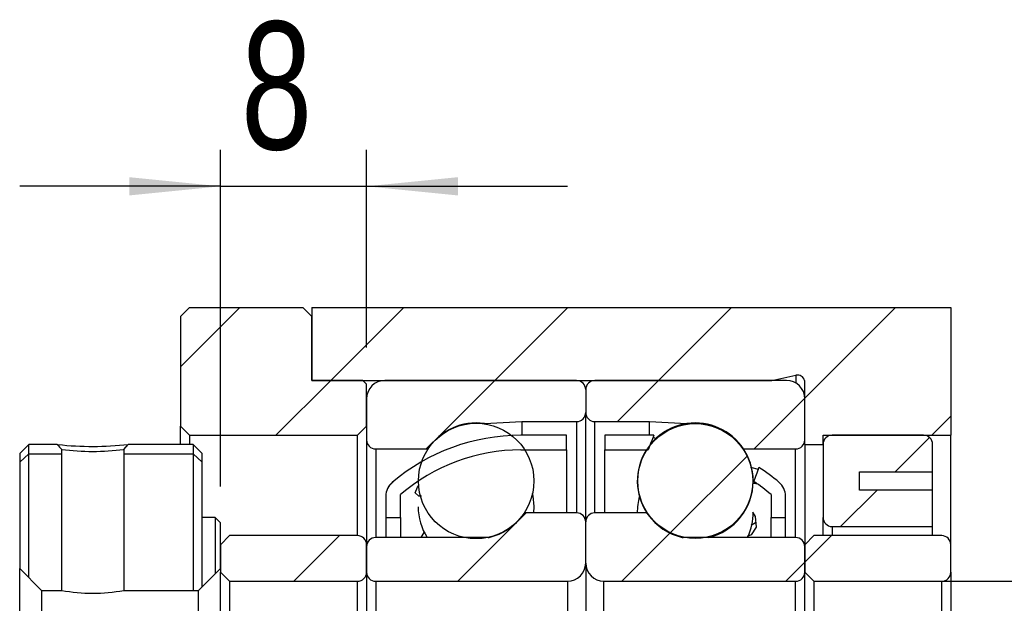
# Model space of a CAD drawing. Header units: millimetres. Extents: x 23 to 283, y 8 to 201.
# Tile 7 of 9: x 236 to 263, y 55 to 71. Entities that reach past the tile are written whole.
import ezdxf

# ---------------------------------------------------------------- set-up
doc = ezdxf.new("R2010")
doc.units = ezdxf.units.MM
doc.layers.add('FORMAT', color=7, linetype='Continuous')
doc.styles.add('SLDTEXTSTYLE0', font='TXT', dxfattribs={"width": 0.75})
doc.dimstyles.new('SLDDIMSTYLE3', dxfattribs={"dimtxt": 3.5, "dimasz": 2.5, "dimexe": 0, "dimexo": 0.0625, "dimgap": 0.875, "dimtad": 1, "dimlfac": 2, "dimrnd": 1e-09, "dimzin": 12, "dimdsep": 46, "dimtxsty": 'SLDTEXTSTYLE0', "dimsah": 1, "dimcen": 0.09, "dimadec": 0, "dimazin": 3, "dimtfac": 1, "dimtofl": 0, "dimtmove": 0, "dimatfit": 3, "dimfxl": 0, "dimfrac": 2, "dimtolj": 1, "dimtzin": 12, "dimarcsym": 0})
doc.dimstyles.new('SLDDIMSTYLE5', dxfattribs={"dimtxt": 3.5, "dimasz": 2.5, "dimexe": 0, "dimexo": 0.0625, "dimgap": 0.875, "dimtad": 1, "dimlfac": 2, "dimrnd": 1e-09, "dimzin": 12, "dimdsep": 46, "dimtxsty": 'SLDTEXTSTYLE0', "dimsah": 1, "dimcen": 0.09, "dimadec": 0, "dimazin": 3, "dimtfac": 1, "dimtmove": 0, "dimatfit": 0, "dimfxl": 0, "dimfrac": 2, "dimtolj": 1, "dimtzin": 12, "dimarcsym": 0})

# ---------------------------------------------------------------- blocks, each defined once
blk = doc.blocks.new('_D_12')
at = {"layer": 'FORMAT', "color": 7}
for p, q in [((269.566, 55.26), (269.566, 66.062)), ((258.588, 55.26), (270.566, 55.26)), ((269.566, 55.26), (269.566, 45.26)), ((258.588, 45.26), (270.566, 45.26))]:
    blk.add_line(p, q, dxfattribs=at)
for points in [[(269.566, 55.26), (269.316, 52.76), (269.816, 52.76)], [(269.566, 45.26), (269.816, 47.76), (269.316, 47.76)]]:
    blk.add_solid(points, dxfattribs=at)
at = {"layer": 'FORMAT', "color": 7, "char_height": 3.5, "attachment_point": 1, "rotation": 90, "style": 'SLDTEXTSTYLE0'}
for s, insert in [('20', (265.001, 60.889)), ('%%c', (265.054, 55.611))]:
    blk.add_mtext(s, dxfattribs=dict(at, insert=insert))
blk = doc.blocks.new('_D_17')
at = {"layer": 'FORMAT', "color": 7}
for p, q in [((241.838, 57.86), (241.838, 67.079)), ((245.838, 61.66), (245.838, 67.079)), ((241.838, 66.079), (236.338, 66.079)), ((241.838, 66.079), (245.838, 66.079)), ((245.838, 66.079), (251.338, 66.079))]:
    blk.add_line(p, q, dxfattribs=at)
for points in [[(241.838, 66.079), (239.338, 66.329), (239.338, 65.829)], [(245.838, 66.079), (248.338, 65.829), (248.338, 66.329)]]:
    blk.add_solid(points, dxfattribs=at)
at = {"layer": 'FORMAT', "color": 7, "insert": (242.396, 70.591), "char_height": 3.5, "attachment_point": 1, "style": 'SLDTEXTSTYLE0'}
blk.add_mtext('8', dxfattribs=at)

msp = doc.modelspace()

# ---------------------------------------------------------------- hatches: boundary and pattern name
at = {"layer": 'FORMAT', "linetype": 'Continuous', "lineweight": 18}
h = msp.add_hatch(dxfattribs=at)
h.set_pattern_fill('ANSI31', color=256, style=0)
h.paths.add_polyline_path([(240.98772321, 62.75974621), (240.73772321, 62.50974621), (240.73772321, 59.50974621), (240.98772321, 59.25974621), (245.58772321, 59.25974621), (245.83772321, 59.50974621), (245.83772321, 60.65974621), (245.73772321, 60.75974621), (244.33772321, 60.75974621), (244.33772321, 62.50974621), (244.08772321, 62.75974621)], flags=0)
h = msp.add_hatch(dxfattribs=at)
h.set_pattern_fill('ANSI31', color=256, style=0)
edge = h.paths.add_edge_path(flags=0)
edge.add_line((257.83772321, 60.75974621), (257.83772321, 59.00974621))
edge.add_line((257.83772321, 59.00974621), (258.33772321, 59.00974621))
edge.add_line((258.33772321, 59.00974621), (258.33772321, 59.25974621))
edge.add_line((258.33772321, 59.25974621), (261.83772321, 59.25974621))
edge.add_line((261.83772321, 59.25974621), (261.83772321, 62.75974621))
edge.add_line((261.83772321, 62.75974621), (244.33772321, 62.75974621))
edge.add_line((244.33772321, 62.75974621), (244.33772321, 60.75974621))
edge.add_line((244.33772321, 60.75974621), (256.93921337, 60.75974621))
edge.add_line((256.93921337, 60.75974621), (257.59443529, 60.90500541))
edge.add_arc((257.63772321, 60.70974621), 0.2, 14.477512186, 102.5, ccw=False)
edge.add_line((257.83137238, 60.75974621), (257.83772321, 60.75974621))
h = msp.add_hatch(dxfattribs=at)
h.set_pattern_fill('ANSI31', color=256, style=0)
edge = h.paths.add_edge_path(flags=0)
edge.add_line((251.83772321, 59.88474621), (251.83772321, 60.50974621))
edge.add_arc((251.58772321, 60.50974621), 0.25, 0, 90)
edge.add_line((251.58772321, 60.75974621), (246.33772321, 60.75974621))
edge.add_arc((246.33772321, 60.25974621), 0.5, 90, 180)
edge.add_line((245.83772321, 60.25974621), (245.83772321, 59.13474621))
edge.add_arc((246.08772321, 59.13474621), 0.25, 180, 270)
edge.add_line((246.08772321, 58.88474621), (247.51313601, 58.88474621))
edge.add_arc((248.83772321, 58.00974621), 1.5875, 81.816129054, 146.551920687, ccw=False)
edge.add_line((249.06370431, 59.58107966), (250.08772321, 59.63474621))
edge.add_line((250.08772321, 59.63474621), (251.58772321, 59.63474621))
edge.add_arc((251.58772321, 59.88474621), 0.25, 270, 360)
h = msp.add_hatch(dxfattribs=at)
h.set_pattern_fill('ANSI31', color=256, style=0)
edge = h.paths.add_edge_path(flags=0)
edge.add_line((257.33772321, 60.75974621), (252.08772321, 60.75974621))
edge.add_arc((252.08772321, 60.50974621), 0.25, 90, 180)
edge.add_line((251.83772321, 60.50974621), (251.83772321, 59.88474621))
edge.add_arc((252.08772321, 59.88474621), 0.25, 180, 270)
edge.add_line((252.08772321, 59.63474621), (253.58772321, 59.63474621))
edge.add_line((253.58772321, 59.63474621), (254.61174211, 59.58107966))
edge.add_arc((254.83772321, 58.00974621), 1.5875, 33.448079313, 98.183870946, ccw=False)
edge.add_line((256.16231041, 58.88474621), (257.58772321, 58.88474621))
edge.add_arc((257.58772321, 59.13474621), 0.25, 270, 360)
edge.add_line((257.83772321, 59.13474621), (257.83772321, 60.25974621))
edge.add_arc((257.33772321, 60.25974621), 0.5, 0, 90)
h = msp.add_hatch(dxfattribs=at)
h.set_pattern_fill('ANSI31', color=256, style=0)
edge = h.paths.add_edge_path(flags=0)
edge.add_arc((248.83772321, 58.00836613), 1.58074885, 0, 360)
h = msp.add_hatch(dxfattribs=at)
h.set_pattern_fill('ANSI31', color=256, style=0)
edge = h.paths.add_edge_path(flags=0)
edge.add_arc((254.83772321, 58.00703336), 1.57420276, 0, 360)
h = msp.add_hatch(dxfattribs=at)
h.set_pattern_fill('ANSI31', color=256, style=0)
edge = h.paths.add_edge_path(flags=0)
edge.add_arc((250.06272321, 53.80234825), 5.05739796, 90, 130.731072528, ccw=False)
edge.add_line((250.06272321, 58.85974621), (251.31272321, 58.85974621))
edge.add_line((251.31272321, 58.85974621), (251.31272321, 59.25974621))
edge.add_line((251.31272321, 59.25974621), (250.06272321, 59.25974621))
edge.add_arc((250.06272321, 53.80234825), 5.45739796, 90, 130.203168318)
edge.add_arc((246.86272321, 57.58861218), 0.5, 130.203168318, 180)
edge.add_line((246.36272321, 57.58861218), (246.36272321, 57.00974621))
edge.add_line((246.36272321, 57.00974621), (246.76272321, 57.00974621))
edge.add_line((246.76272321, 57.00974621), (246.76272321, 57.63474621))
h = msp.add_hatch(dxfattribs=at)
h.set_pattern_fill('ANSI31', color=256, style=0)
edge = h.paths.add_edge_path(flags=0)
edge.add_line((252.36272321, 59.25974621), (252.36272321, 58.85974621))
edge.add_line((252.36272321, 58.85974621), (253.54692853, 58.85974621))
edge.add_ellipse((251.94011694, 50.25974621), major_axis=(9.77020927, 26.08303597), ratio=0.05708570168, start_angle=71.046668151, end_angle=71.978002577, ccw=False)
edge.add_arc((253.61272321, 53.80234825), 5.45739796, 89.028866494, 90)
edge.add_line((253.61272321, 59.25974621), (252.36272321, 59.25974621))
h = msp.add_hatch(dxfattribs=at)
h.set_pattern_fill('ANSI31', color=256, style=0)
edge = h.paths.add_edge_path(flags=0)
edge.add_line((261.33772321, 57.75974621), (259.33772321, 57.75974621))
edge.add_line((259.33772321, 57.75974621), (259.33772321, 58.25974621))
edge.add_line((259.33772321, 58.25974621), (261.33772321, 58.25974621))
edge.add_line((261.33772321, 58.25974621), (261.33772321, 59.00974621))
edge.add_arc((261.08772321, 59.00974621), 0.25, 0, 90)
edge.add_line((261.08772321, 59.25974621), (258.58772321, 59.25974621))
edge.add_arc((258.58772321, 59.00974621), 0.25, 90, 180)
edge.add_line((258.33772321, 59.00974621), (258.33772321, 57.00974621))
edge.add_arc((258.58772321, 57.00974621), 0.25, 180, 270)
edge.add_line((258.58772321, 56.75974621), (261.33772321, 56.75974621))
edge.add_line((261.33772321, 56.75974621), (261.33772321, 57.75974621))
h = msp.add_hatch(dxfattribs=at)
h.set_pattern_fill('ANSI31', color=256, style=0)
h.paths.add_polyline_path([(236.58767321, 59.00974621), (237.36737012, 59.00974621), (236.5876525, 59.00979621), (236.33762321, 58.75976692), (236.33762321, 55.6097255), (236.9376525, 55.00969621), (237.48772321, 55.00969621), (237.48772321, 58.87318943), (237.48767321, 55.00974621), (236.93767321, 55.00974621), (236.33767321, 55.60974621), (236.33767321, 58.75974621)], flags=0)
h = msp.add_hatch(dxfattribs=at)
h.set_pattern_fill('ANSI31', color=256, style=0)
edge = h.paths.add_edge_path(flags=0)
edge.add_spline(control_points=[(237.48771164, 58.87322247), (237.46903821, 58.89441857), (237.45036479, 58.91561468), (237.43169136, 58.93681079), (237.42097737, 58.94897218), (237.41026338, 58.96113358), (237.39954939, 58.97329497), (237.38883539, 58.98545637), (237.3781214, 58.99761776), (237.36740741, 59.00977916)], knot_values=[0, 0, 0, 0, 0.0001694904, 0.0001694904, 0.0001694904, 0.0002667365, 0.0002667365, 0.0002667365, 0.0003639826, 0.0003639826, 0.0003639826, 0.0003639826], weights=[1, 1, 1, 1, 1, 1, 1, 1, 1, 1], degree=3, periodic=0)
edge.add_line((237.36740741, 59.00977916), (237.48767412, 58.87318942))
h = msp.add_hatch(dxfattribs=at)
h.set_pattern_fill('ANSI31', color=256, style=0)
h.paths.add_polyline_path([(239.18767321, 55.00974621), (239.18767321, 58.87318952), (239.18762321, 55.00969621), (241.23769392, 55.00969621), (241.83772321, 55.6097255), (241.83772321, 56.85976692), (241.68769392, 57.00979621), (241.33772321, 57.00979621), (241.33772321, 58.75976692), (241.08769392, 59.00979621), (239.30797757, 59.00979621), (241.08767321, 59.00974621), (241.33767321, 58.75974621), (241.33767321, 57.00974621), (241.68767321, 57.00974621), (241.83767321, 56.85974621), (241.83767321, 55.60974621), (241.23767321, 55.00974621)], flags=0)
h = msp.add_hatch(dxfattribs=at)
h.set_pattern_fill('ANSI31', color=256, style=0)
edge = h.paths.add_edge_path(flags=0)
edge.add_spline(control_points=[(239.30794005, 59.00977927), (239.2678386, 58.96426037), (239.22773714, 58.91874147), (239.18763569, 58.87322257)], knot_values=[0, 0, 0, 0, 1, 1, 1, 1], weights=[1, 1, 1, 1], degree=3, periodic=0)
edge.add_line((239.18763569, 58.87322257), (239.30797757, 59.00974621))
h = msp.add_hatch(dxfattribs=at)
h.set_pattern_fill('ANSI31', color=256, style=0)
edge = h.paths.add_edge_path(flags=0)
edge.add_arc((256.81272321, 57.58861218), 0.5, 0, 49.796831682)
edge.add_arc((253.61272321, 53.80234825), 5.45739796, 49.796831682, 57.016175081)
edge.add_ellipse((251.94011694, 50.25974621), major_axis=(9.77020927, 26.08303597), ratio=0.05708570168, start_angle=288.463348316, end_angle=289.360019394, ccw=False)
edge.add_arc((253.61272321, 53.80234825), 5.05739796, 49.268927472, 55.919829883, ccw=False)
edge.add_line((256.91272321, 57.63474621), (256.91272321, 57.00974621))
edge.add_line((256.91272321, 57.00974621), (257.31272321, 57.00974621))
edge.add_line((257.31272321, 57.00974621), (257.31272321, 57.58861218))
h = msp.add_hatch(dxfattribs=at)
h.set_pattern_fill('ANSI31', color=256, style=0)
edge = h.paths.add_edge_path(flags=0)
edge.add_line((245.83772321, 56.20974621), (245.83772321, 55.50974621))
edge.add_arc((246.08772321, 55.50974621), 0.25, 180, 270)
edge.add_line((246.08772321, 55.25974621), (251.33772321, 55.25974621))
edge.add_arc((251.33772321, 55.75974621), 0.5, 270, 360)
edge.add_line((251.83772321, 55.75974621), (251.83772321, 56.88474621))
edge.add_arc((251.58772321, 56.88474621), 0.25, 0, 90)
edge.add_line((251.58772321, 57.13474621), (250.21505078, 57.13474621))
edge.add_arc((250.21505078, 57.03474621), 0.1, 90, 144.705605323)
edge.add_arc((248.83772321, 58.00974621), 1.5875, 282.89262666, 324.705605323, ccw=False)
edge.add_arc((249.16962116, 56.55974621), 0.1, 270, 282.89262666, ccw=False)
edge.add_line((249.16962116, 56.45974621), (246.08772321, 56.45974621))
edge.add_arc((246.08772321, 56.20974621), 0.25, 90, 180)
h = msp.add_hatch(dxfattribs=at)
h.set_pattern_fill('ANSI31', color=256, style=0)
edge = h.paths.add_edge_path(flags=0)
edge.add_line((252.33772321, 55.25974621), (257.58772321, 55.25974621))
edge.add_arc((257.58772321, 55.50974621), 0.25, 270, 360)
edge.add_line((257.83772321, 55.50974621), (257.83772321, 56.20974621))
edge.add_arc((257.58772321, 56.20974621), 0.25, 0, 90)
edge.add_line((257.58772321, 56.45974621), (254.50582526, 56.45974621))
edge.add_arc((254.50582526, 56.55974621), 0.1, 257.10737334, 270, ccw=False)
edge.add_arc((254.83772321, 58.00974621), 1.5875, 215.294394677, 257.10737334, ccw=False)
edge.add_arc((253.46039563, 57.03474621), 0.1, 35.294394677, 90)
edge.add_line((253.46039563, 57.13474621), (252.08772321, 57.13474621))
edge.add_arc((252.08772321, 56.88474621), 0.25, 90, 180)
edge.add_line((251.83772321, 56.88474621), (251.83772321, 55.75974621))
edge.add_arc((252.33772321, 55.75974621), 0.5, 180, 270)
h = msp.add_hatch(dxfattribs=at)
h.set_pattern_fill('ANSI31', color=256, style=0)
edge = h.paths.add_edge_path(flags=0)
edge.add_line((241.83772321, 55.50974621), (242.08772321, 55.25974621))
edge.add_line((242.08772321, 55.25974621), (245.58772321, 55.25974621))
edge.add_arc((245.58772321, 55.50974621), 0.25, 270, 360)
edge.add_line((245.83772321, 55.50974621), (245.83772321, 56.25974621))
edge.add_arc((245.58772321, 56.25974621), 0.25, 0, 90)
edge.add_line((245.58772321, 56.50974621), (242.08772321, 56.50974621))
edge.add_line((242.08772321, 56.50974621), (241.83772321, 56.25974621))
edge.add_line((241.83772321, 56.25974621), (241.83772321, 55.50974621))
h = msp.add_hatch(dxfattribs=at)
h.set_pattern_fill('ANSI31', color=256, style=0)
edge = h.paths.add_edge_path(flags=0)
edge.add_line((257.83772321, 55.50974621), (258.08772321, 55.25974621))
edge.add_line((258.08772321, 55.25974621), (261.58772321, 55.25974621))
edge.add_arc((261.58772321, 55.50974621), 0.25, 270, 360)
edge.add_line((261.83772321, 55.50974621), (261.83772321, 56.25974621))
edge.add_arc((261.58772321, 56.25974621), 0.25, 0, 90)
edge.add_line((261.58772321, 56.50974621), (258.08772321, 56.50974621))
edge.add_line((258.08772321, 56.50974621), (257.83772321, 56.25974621))
edge.add_line((257.83772321, 56.25974621), (257.83772321, 55.50974621))

# ---------------------------------------------------------------- linework, layer by layer
at = {"color": 7, "linetype": 'Continuous', "lineweight": 25}
for p, q in [((240.73772229, 62.50974589), (240.9877228, 62.7597464)), ((240.9877228, 62.7597464), (244.08772312, 62.7597464)), ((244.08772312, 62.7597464), (244.33772363, 62.50974589)), ((244.33772363, 62.7597464), (244.33772363, 60.75974607)), ((244.33772363, 62.7597464), (261.83772323, 62.7597464)), ((261.83772323, 62.7597464), (261.83772323, 59.25974583)), ((240.73772229, 62.50974589), (240.73772229, 59.50974633)), ((244.33772363, 60.75974607), (244.33772363, 62.50974589)), ((244.33772363, 60.75974607), (256.93921341, 60.75974607)), ((245.73772311, 60.75974607), (244.33772363, 60.75974607)), ((245.73772311, 60.75974607), (245.83772294, 60.65974624)), ((251.58772342, 60.75974607), (246.33772302, 60.75974607)), ((257.3377232, 60.75974607), (252.08772303, 60.75974607)), ((256.93921341, 60.75974607), (257.59443528, 60.90500539)), ((257.83137236, 60.75974607), (257.83772316, 60.75974607)), ((257.83137236, 60.75974607), (257.83137236, 60.33918501)), ((257.83772316, 59.00974625), (257.83772316, 60.75974607)), ((245.83772294, 59.50974633), (245.83772294, 60.65974624)), ((251.83772299, 60.5097465), (251.83772299, 59.88474616)), ((245.83772294, 60.25974599), (245.83772294, 59.1347465)), ((257.83772316, 59.1347465), (257.83772316, 60.25974599)), ((251.83772299, 56.88474614), (251.83772299, 59.88474616)), ((249.0637042, 59.58108005), (250.08772317, 59.63474659)), ((250.08772317, 59.63474659), (251.58772342, 59.63474659)), ((250.08772317, 59.63474659), (250.08772317, 59.25974583)), ((252.08772303, 59.63474659), (253.58772328, 59.63474659)), ((253.58772328, 59.63474659), (254.61174225, 59.58108005)), ((253.58772328, 59.25974583), (253.58772328, 59.63474659)), ((240.9877228, 59.25974583), (240.73772229, 59.50974633)), ((240.73772229, 59.00979654), (240.73772229, 59.50974633)), ((245.83772294, 59.50974633), (245.58772336, 59.25974583)), ((249.0637042, 59.58108005), (249.0637042, 59.57287883)), ((254.61174225, 59.57836711), (254.61174225, 59.58108005)), ((240.9877228, 59.25974583), (245.58772336, 59.25974583)), ((240.9877228, 59.25974583), (240.9877228, 59.00979654)), ((245.58772336, 56.50974631), (245.58772336, 59.25974583)), ((245.83772294, 59.1347465), (245.83772294, 56.25974627)), ((251.31272342, 59.25974583), (250.06272275, 59.25974583)), ((251.31272342, 58.85974651), (251.31272342, 59.25974583)), ((253.61272324, 59.25974583), (252.36272303, 59.25974583)), ((252.36272303, 59.25974583), (252.36272303, 58.85974651)), ((258.33772318, 59.25974583), (261.83772323, 59.25974583)), ((258.33772318, 59.00974625), (258.33772318, 59.25974583)), ((261.08772311, 59.25974583), (258.5877232, 59.25974583)), ((261.83772323, 56.25974627), (261.83772323, 59.25974583)), ((236.33762359, 58.75976716), (236.58765204, 59.00979654)), ((236.33767389, 58.75974668), (236.58767253, 59.00974625)), ((237.3673702, 59.00979654), (236.58765204, 59.00979654)), ((237.3673702, 59.00974625), (236.58767253, 59.00974625)), ((236.58767253, 58.74993426), (236.58767253, 59.00974625)), ((237.48767286, 55.00974606), (237.48767286, 58.87318922)), ((237.48772315, 55.00969624), (237.48772315, 58.87318922)), ((239.18762341, 58.87318922), (239.18762341, 55.00969624)), ((239.18763645, 58.87322274), (239.30794097, 59.00977885)), ((239.1876737, 58.87318922), (239.30797823, 59.00974625)), ((239.1876737, 58.87318922), (239.1876737, 55.00974606)), ((241.08769469, 59.00979654), (239.30797823, 59.00979654)), ((241.08767234, 59.00974625), (239.30797823, 59.00974625)), ((241.08767234, 59.00974625), (241.08767234, 58.74993426)), ((241.08767234, 59.00974625), (241.33767284, 58.75974668)), ((241.08769469, 59.00979654), (241.33772313, 58.75976716)), ((246.08772345, 58.884746), (247.51313593, 58.884746)), ((247.51313593, 58.884746), (247.51313593, 58.87105742)), ((250.06272275, 58.85974651), (251.31272342, 58.85974651)), ((251.31272342, 58.85974651), (251.31272342, 57.13474618)), ((252.36272303, 58.85974651), (253.54692856, 58.85974651)), ((252.36272303, 57.13474618), (252.36272303, 58.85974651)), ((256.16231052, 58.884746), (257.58772324, 58.884746)), ((256.16231052, 58.88203305), (256.16231052, 58.884746)), ((257.83772316, 59.00974625), (258.33772318, 59.00974625)), ((257.83772316, 59.00974625), (257.83772316, 56.25974627)), ((258.33772318, 59.00974625), (258.33772318, 57.00974639)), ((261.33772315, 58.25974659), (261.33772315, 59.00974625)), ((236.33762359, 58.75976716), (236.33762359, 55.60972548)), ((236.33767389, 58.75974668), (236.33767389, 55.60974644)), ((236.58767253, 58.74993426), (236.33767389, 58.52374581)), ((236.58767253, 58.74993426), (237.48767286, 58.74993426)), ((236.58767253, 55.3597464), (236.58767253, 58.74993426)), ((239.1876737, 58.74993426), (241.08767234, 58.74993426)), ((241.08767234, 58.74993426), (241.33767284, 58.52374581)), ((241.08767234, 58.74993426), (241.08767234, 55.00974606)), ((241.33767284, 57.00974639), (241.33767284, 58.75974668)), ((241.33772313, 57.00979621), (241.33772313, 58.75976716)), ((259.33772323, 58.25974659), (261.33772315, 58.25974659)), ((259.33772323, 57.75974605), (259.33772323, 58.25974659)), ((261.33772315, 57.75974605), (261.33772315, 58.25974659)), ((261.33772315, 57.75974605), (259.33772323, 57.75974605)), ((261.33772315, 56.75974635), (261.33772315, 57.75974605)), ((246.36272345, 57.58861226), (246.36272345, 57.00974639)), ((246.76272277, 57.00974639), (246.76272277, 57.63474626)), ((256.91272322, 57.63474626), (256.91272322, 57.00974639)), ((257.31272324, 57.00974639), (257.31272324, 57.58861226)), ((250.41612427, 57.13474618), (250.4252233, 57.30446761)), ((241.68767318, 57.00974639), (241.33767284, 57.00974639)), ((241.33767284, 55.10974636), (241.33767284, 57.00974639)), ((241.68769367, 57.00979621), (241.33772313, 57.00979621)), ((241.68767318, 57.00974639), (241.83767386, 56.85974618)), ((241.68767318, 57.00974639), (241.68767318, 55.45974623)), ((241.68769367, 57.00979621), (241.83772228, 56.85976713)), ((246.36272345, 57.00974639), (246.76272277, 57.00974639)), ((246.36272345, 57.00974639), (246.36272345, 56.45974639)), ((246.76272277, 57.00974639), (246.76272277, 56.45974639)), ((251.58772342, 57.13474618), (250.2150508, 57.13474618)), ((253.46039565, 57.13474618), (252.08772303, 57.13474618)), ((256.91272322, 57.00974639), (257.31272324, 57.00974639)), ((256.91272322, 56.45974639), (256.91272322, 57.00974639)), ((257.31272324, 56.45974639), (257.31272324, 57.00974639)), ((258.33772318, 56.50974631), (258.33772318, 57.00974639)), ((241.83767386, 55.60974644), (241.83767386, 56.85974618)), ((241.83772228, 55.60972548), (241.83772228, 56.85976713)), ((251.83772299, 55.75974618), (251.83772299, 56.88474614)), ((256.37065902, 56.79841393), (256.49089998, 56.86738721)), ((258.5877232, 56.75974635), (261.33772315, 56.75974635)), ((261.33772315, 56.50974631), (261.33772315, 56.75974635)), ((241.83772228, 56.25974627), (242.08772279, 56.50974631)), ((245.58772336, 56.50974631), (242.08772279, 56.50974631)), ((249.16962072, 56.45974639), (246.08772345, 56.45974639)), ((247.33204026, 56.45974639), (247.41647582, 56.59920729)), ((257.58772324, 56.45974639), (254.50582526, 56.45974639)), ((257.83772316, 56.25974627), (258.0877232, 56.50974631)), ((261.58772319, 56.50974631), (258.0877232, 56.50974631)), ((241.83772228, 56.25974627), (241.83772228, 55.50974614)), ((245.83772294, 55.50974614), (245.83772294, 56.25974627)), ((245.83772294, 56.20974635), (245.83772294, 55.50974614)), ((257.83772316, 56.25974627), (257.83772316, 55.50974614)), ((257.83772316, 55.50974614), (257.83772316, 56.20974635)), ((261.83772323, 55.50974614), (261.83772323, 56.25974627)), ((236.93765238, 55.00969624), (236.33762359, 55.60972548)), ((236.33762359, 44.90976694), (236.33762359, 55.60972548)), ((236.93767287, 55.00974606), (236.33767389, 55.60974644)), ((241.83767386, 55.60974644), (241.23767301, 55.00974606)), ((241.83772228, 55.60972548), (241.2376935, 55.00969624)), ((251.83772299, 55.75974618), (251.83772299, 44.75974624)), ((242.08772279, 55.2597461), (241.83772228, 55.50974614)), ((241.83772228, 45.00974628), (241.83772228, 55.50974614)), ((245.83772294, 55.50974614), (245.83772294, 45.00974628)), ((258.0877232, 55.2597461), (257.83772316, 55.50974614)), ((257.83772316, 45.00974628), (257.83772316, 55.50974614)), ((261.83772323, 55.50974614), (261.83772323, 45.00974628)), ((236.93765238, 55.00969624), (237.48772315, 55.00969624)), ((236.93765238, 55.00969624), (236.93765238, 45.50979619)), ((236.93767287, 55.00974606), (237.48767286, 55.00974606)), ((239.18762341, 55.00969624), (241.2376935, 55.00969624)), ((239.1876737, 55.00974606), (241.23767301, 55.00974606)), ((241.2376935, 45.50979619), (241.2376935, 55.00969624)), ((242.08772279, 55.2597461), (245.58772336, 55.2597461)), ((242.08772279, 55.2597461), (242.08772279, 45.25974633)), ((245.58772336, 45.25974633), (245.58772336, 55.2597461)), ((246.08772345, 55.2597461), (251.33772338, 55.2597461)), ((246.08772345, 55.2597461), (246.08772345, 45.25974633)), ((251.33772338, 55.2597461), (251.33772338, 45.25974633)), ((252.33772307, 55.2597461), (257.58772324, 55.2597461)), ((252.33772307, 45.25974633), (252.33772307, 55.2597461)), ((257.58772324, 45.25974633), (257.58772324, 55.2597461)), ((258.0877232, 55.2597461), (261.58772319, 55.2597461)), ((258.0877232, 55.2597461), (258.0877232, 45.25974633)), ((261.58772319, 45.25974633), (261.58772319, 55.2597461))]:
    msp.add_line(p, q, dxfattribs=at)
at = {"color": 8, "linetype": 'Continuous', "lineweight": 25}
for p, q in [((257.59443528, 60.90500539), (257.59443528, 60.68881375)), ((251.58772342, 59.63474659), (251.58772342, 57.13474618)), ((252.08772303, 57.13474618), (252.08772303, 59.63474659)), ((246.08772345, 58.884746), (246.08772345, 56.45974639)), ((257.58772324, 56.45974639), (257.58772324, 58.884746)), ((258.5877232, 56.75974635), (258.5877232, 56.50974631))]:
    msp.add_line(p, q, dxfattribs=at)
at = {"color": 7, "linetype": 'Continuous', "lineweight": 25, "flags": 128}
for points in [[(253.68359037, 59.20441409), (253.74197172, 59.17976757), (253.78940025, 59.16597561)], [(237.3673702, 59.00974625), (237.39951014, 58.97326355), (237.43165009, 58.93678085), (237.48767473, 58.87318922)], [(237.36740745, 59.00977885), (237.39954926, 58.97329522), (237.43169106, 58.93681065), (237.48771198, 58.87322274)], [(253.47747704, 58.84230842), (253.47109748, 58.85376183), (253.50638762, 58.85654648)], [(256.35546938, 58.39045772), (256.55684996, 58.32676177), (256.56459018, 58.32580251)], [(256.44664819, 57.99116015), (256.51156883, 57.93197041), (256.42928741, 57.93819723), (256.41979374, 57.94125011)], [(247.34052833, 57.58756778), (247.26492543, 57.5901848), (247.1649377, 57.67837593), (247.22769394, 57.84114224), (247.26847656, 57.88125756)], [(250.4252233, 57.30446761), (250.39819259, 57.59616995), (250.38218502, 57.67161033)], [(256.40725418, 57.15265598), (256.47622979, 57.03086552), (256.50192614, 56.7445169), (256.36619054, 56.53339166), (256.2594165, 56.48852985)]]:
    msp.add_lwpolyline(points, dxfattribs=at)
at = {"color": 7, "linetype": 'Continuous', "lineweight": 25}
for centre, radius in [((248.83772321, 58.00836613), 1.58074885), ((254.83772321, 58.00703336), 1.57420276)]:
    msp.add_circle(centre, radius, dxfattribs=at)
for centre, radius, start, end in [((246.33772321, 60.25974621), 0.5, 90, 180), ((251.58772321, 60.50974621), 0.25, 0, 90), ((252.08772321, 60.50974621), 0.25, 90, 180), ((257.33772321, 60.25974621), 0.5, 0, 90), ((257.63772321, 60.70974621), 0.2, 14.477512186, 102.5), ((251.58772321, 59.88474621), 0.25, 270, 0), ((252.08772321, 59.88474621), 0.25, 180, 270), ((248.83772321, 58.00974621), 1.5875, 81.816129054, 146.551920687), ((254.83772321, 58.00703336), 1.5875, 0, 140.900212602), ((254.83772321, 58.00974621), 1.5875, 33.448079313, 98.183870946), ((246.08772321, 59.13474621), 0.25, 180, 270), ((250.06272321, 53.80234825), 5.45739796, 90, 130.203168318), ((253.61272321, 53.80234825), 5.45739796, 89.028866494, 90), ((257.58772321, 59.13474621), 0.25, 270, 0), ((258.58772321, 59.00974621), 0.25, 90, 180), ((261.08772321, 59.00974621), 0.25, 0, 90), ((238.33766975, 67.33549921), 8.38205365, 263.483315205, 276.647475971), ((238.33767328, 65.43866243), 6.62026085, 262.623653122, 277.376346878), ((250.06272321, 53.80234825), 5.05739796, 90, 130.731072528), ((254.83772321, 58.00703336), 1.5875, 147.372621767, 214.601771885), ((253.61272321, 53.80234825), 5.45739796, 49.796831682, 57.016175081), ((254.83772321, 58.00703336), 1.5875, 282.923622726, 0), ((253.61272321, 53.80234825), 5.05739796, 49.268927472, 55.919829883), ((246.86272321, 57.58861218), 0.5, 130.203168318, 180), ((256.81272321, 57.58861218), 0.5, 0, 49.796831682), ((254.83772321, 57.15084667), 1.5875, 164.355660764, 180.581104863), ((248.83772321, 57.30446743), 1.5875, 180.165439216, 212.147984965), ((248.83772321, 58.00974621), 1.5875, 282.89262666, 324.705605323), ((250.21505078, 57.03474621), 0.1, 90, 144.705605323), ((251.58772321, 56.88474621), 0.25, 0, 90), ((252.08772321, 56.88474621), 0.25, 90, 180), ((253.46039563, 57.03474621), 0.1, 35.294394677, 90), ((254.83772321, 58.00974621), 1.5875, 215.294394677, 257.10737334), ((254.83772321, 57.15084667), 1.5875, 335.063019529, 0), ((258.58772321, 57.00974621), 0.25, 180, 270), ((245.58772321, 56.25974621), 0.25, 0, 90), ((246.08772321, 56.20974621), 0.25, 90, 180), ((249.16962116, 56.55974621), 0.1, 270, 282.89262666), ((254.50582526, 56.55974621), 0.1, 257.10737334, 270), ((257.58772321, 56.20974621), 0.25, 0, 90), ((261.58772321, 56.25974621), 0.25, 0, 90), ((251.33772321, 55.75974621), 0.5, 270, 0), ((252.33772321, 55.75974621), 0.5, 180, 270), ((245.58772321, 55.50974621), 0.25, 270, 0), ((246.08772321, 55.50974621), 0.25, 180, 270), ((257.58772321, 55.50974621), 0.25, 270, 0), ((261.58772321, 55.50974621), 0.25, 270, 0), ((238.33767328, 59.7195268), 4.7859084, 259.770333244, 280.229666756)]:
    msp.add_arc(centre, radius, start, end, dxfattribs=at)
for start_param, end_param in [(1.2399982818, 1.256253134), (5.0346351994, 5.0502850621)]:
    msp.add_ellipse((251.94011694, 50.25974621), major_axis=(9.77020927, 26.08303597), ratio=0.0570857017, start_param=start_param, end_param=end_param, dxfattribs=at)

# ---------------------------------------------------------------- dimensions: what is measured, and where the dimension line sits
at = {"layer": 'FORMAT', "color": 7}
dim = msp.add_linear_dim(base=(245.83772321, 66.0791925), p1=(241.83767321, 56.85974621), p2=(245.83772321, 60.65974621), dimstyle='SLDDIMSTYLE5', dxfattribs=at)
dim.commit()
dim.dimension.update_dxf_attribs({"geometry": '_D_17', "text_midpoint": (243.68941061, 66.0791925), "dimtype": 160})
dim = msp.add_linear_dim(base=(269.56580571, 45.25974621), p1=(257.58772321, 55.25974621), p2=(257.58772321, 45.25974621), angle=90, text='%%c<>', dimstyle='SLDDIMSTYLE3', dxfattribs=at)
dim.commit()
dim.dimension.update_dxf_attribs({"geometry": '_D_12', "text_midpoint": (269.56580571, 60.83635267), "dimtype": 160})

doc.saveas('drawing.dxf')
